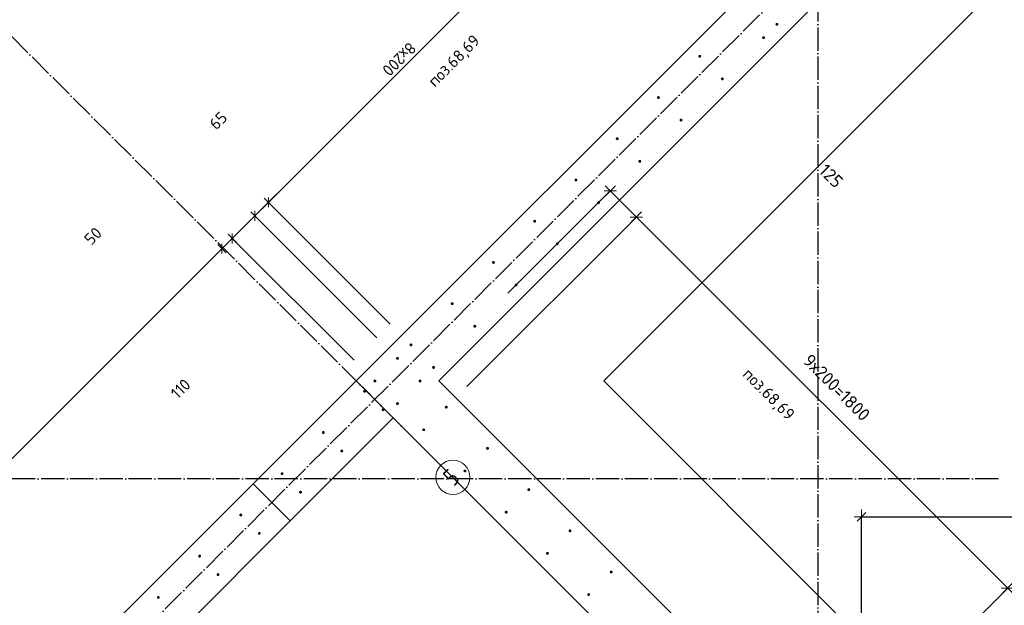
# Model space of a CAD drawing. Header units: millimetres. Extents: x -1001 to 124100, y -72947 to 40304.
# Tile 52 of 104: x 99014 to 102389, y -55234 to -53225. Entities that reach past the tile are written whole.
import ezdxf

# ---------------------------------------------------------------- set-up
doc = ezdxf.new("R2010")
doc.units = ezdxf.units.MM
doc.header["$PDMODE"] = 65
doc.linetypes.add('______11', pattern=[100, 80, -10, 0, -10])
doc.linetypes.add('______5', pattern=[220, 160, -20, 20, -20])
for name, color, linetype, lineweight in [('Standard', 7, 'Continuous', 25), ('Арм.стержн. Выпуски', 180, 'Continuous', 35), ('Размерная линия_ общее', 7, 'Continuous', 13), ('Размерная линия_ общее_1', 7, 'Continuous', 13)]:
    doc.layers.add(name, color=color, linetype=linetype, lineweight=lineweight)
doc.layers.add('Осевая линия_ общее', color=7, linetype='______5', lineweight=13, true_color=0xa0a0a0)
doc.styles.add('ISOCPEUR', font='ISOCPEUR')
doc.dimstyles.new('DIMSTYLE_11', dxfattribs={"dimtxt": 40, "dimasz": 40, "dimexe": 0, "dimexo": 0, "dimgap": 20, "dimtad": 2, "dimdec": 0, "dimrnd": 5, "dimzin": 12, "dimdsep": 46, "dimtxsty": 'ISOCPEUR', "dimblk1": 'ALL_ML_STRICH', "dimblk2": 'ALL_ML_STRICH', "dimsah": 1, "dimcen": 0, "dimclrd": 7, "dimclre": 256, "dimclrt": 7, "dimadec": 0, "dimazin": 0, "dimtfac": 1, "dimtdec": 0, "dimtix": 1, "dimtmove": 2, "dimatfit": 3, "dimfxl": 0, "dimtvp": 1.2, "dimtzin": 0, "dimlwd": 0, "dimlwe": -3, "dimarcsym": 0})
doc.dimstyles.new('DIMSTYLE_19', dxfattribs={"dimtxt": 44, "dimasz": 50, "dimexe": 0, "dimexo": 0, "dimgap": 22, "dimtad": 2, "dimdec": 0, "dimrnd": 1, "dimzin": 12, "dimdsep": 46, "dimtxsty": 'ISOCPEUR', "dimblk1": 'ALL_ML_STRICH', "dimblk2": 'ALL_ML_STRICH', "dimsah": 1, "dimcen": 0, "dimclrd": 7, "dimclre": 256, "dimclrt": 7, "dimadec": 0, "dimazin": 0, "dimtfac": 1, "dimtdec": 0, "dimtix": 1, "dimtmove": 2, "dimatfit": 3, "dimfxl": 0, "dimtzin": 0, "dimlwd": 0, "dimlwe": -3, "dimarcsym": 0})
doc.dimstyles.new('DIMSTYLE_3', dxfattribs={"dimtxt": 44, "dimasz": 50, "dimexe": 0, "dimexo": 0, "dimgap": 22, "dimtad": 2, "dimdec": 0, "dimrnd": 5, "dimzin": 12, "dimdsep": 46, "dimtxsty": 'ISOCPEUR', "dimblk1": 'ALL_ML_STRICH', "dimblk2": 'ALL_ML_STRICH', "dimsah": 1, "dimcen": 0, "dimclrd": 7, "dimclre": 256, "dimclrt": 7, "dimadec": 0, "dimazin": 0, "dimtfac": 1, "dimtdec": 0, "dimtix": 1, "dimtmove": 2, "dimatfit": 3, "dimfxl": 0, "dimtzin": 0, "dimlwd": 0, "dimlwe": -3, "dimarcsym": 0})
doc.dimstyles.new('DIMSTYLE_9', dxfattribs={"dimtxt": 40, "dimasz": 40, "dimexe": 0, "dimexo": 0, "dimgap": 20, "dimtad": 2, "dimdec": 0, "dimrnd": 5, "dimzin": 12, "dimdsep": 46, "dimtxsty": 'ISOCPEUR', "dimblk1": 'ALL_ML_STRICH', "dimblk2": 'ALL_ML_STRICH', "dimsah": 1, "dimcen": 0, "dimclrd": 7, "dimclre": 256, "dimclrt": 7, "dimadec": 0, "dimazin": 0, "dimtfac": 1, "dimtdec": 0, "dimtix": 1, "dimtmove": 2, "dimatfit": 3, "dimfxl": 0, "dimtzin": 0, "dimlwd": 0, "dimlwe": -3, "dimarcsym": 0})

# ---------------------------------------------------------------- blocks, each defined once
blk = doc.blocks.new('ALL_ML_STRICH')
at = {"color": 0, "linetype": 'ByBlock', "lineweight": -2}
for p, q in [((-1, 0), (0.5, 0)), ((-0.3, -0.3), (0.3, 0.3)), ((0, -0.5), (0, 0.5))]:
    blk.add_line(p, q, dxfattribs=at)
blk = doc.blocks.new('*D83')
at = {"layer": 'DEFPOINTS', "color": 7, "linetype": 'Continuous', "lineweight": 13, "transparency": 33554687}
for p in [(101900, -54929.9), (101900, -55945), (104900, -55945)]:
    blk.add_point(p, dxfattribs=at)
at = {"layer": 'Размерная линия_ общее', "color": 253, "linetype": 'Continuous', "lineweight": -2, "true_color": 0xa0a0a0, "transparency": 33554687}
for p, q in [((101900, -55845), (101900, -54929.9)), ((104900, -55845), (104900, -54929.9))]:
    blk.add_line(p, q, dxfattribs=at)
at = {"layer": 'Размерная линия_ общее', "color": 7, "linetype": 'Continuous', "lineweight": -2, "transparency": 33554687}
blk.add_line((101900, -54929.9), (104900, -54929.9), dxfattribs=at)
at = {"layer": 'Размерная линия_ общее', "color": 7, "linetype": 'Continuous', "lineweight": 13, "transparency": 33554687, "xscale": 50, "yscale": 50, "zscale": 50, "rotation": 180}
blk.add_blockref('ALL_ML_STRICH', (101900, -54929.9), dxfattribs=at)
at = {"layer": 'Размерная линия_ общее', "color": 7, "linetype": 'Continuous', "lineweight": 13, "transparency": 33554687, "xscale": 50, "yscale": 50, "zscale": 50}
blk.add_blockref('ALL_ML_STRICH', (104900, -54929.9), dxfattribs=at)
at = {"layer": 'Размерная линия_ общее', "color": 7, "linetype": 'Continuous', "lineweight": 13, "transparency": 33554687, "insert": (103237.2, -54835.9), "char_height": 44, "width": 2.2, "attachment_point": 1, "line_spacing_factor": 0.60241, "style": 'ISOCPEUR'}
blk.add_mtext('15х200=3000', dxfattribs=at)
blk = doc.blocks.new('СЛОЖНЫЙ_ОБЪЕКТ_0')
at = {"layer": 'Осевая линия_ общее', "color": 253, "linetype": '______11', "lineweight": -3, "true_color": 0xa0a0a0, "transparency": 33554687}
for p, q in [((100386.5, -54683), (94623.6, -48920.1)), ((95052.9, -59705.6), (103653.4, -51105.1))]:
    blk.add_line(p, q, dxfattribs=at)
at = {"layer": 'Осевая линия_ общее', "color": 7, "linetype": 'Continuous', "lineweight": 13, "transparency": 33554687}
blk.add_circle((100498.9, -54794.7), 58.5, dxfattribs=at)
at = {"layer": 'Осевая линия_ общее', "color": 7, "linetype": 'Continuous', "lineweight": 13, "transparency": 33554687, "insert": (100502.5, -54828), "char_height": 60, "width": 65.282, "attachment_point": 7, "rotation": 45, "style": 'ISOCPEUR'}
blk.add_mtext('\\W0.78;5', dxfattribs=at)
blk = doc.blocks.new('*D354')
at = {"layer": 'DEFPOINTS', "color": 7, "linetype": 'Continuous', "lineweight": 13, "transparency": 33554687}
for p in [(101038.3, -53812.1), (100616.3, -54234.1), (100476.1, -54554)]:
    blk.add_point(p, dxfattribs=at)
at = {"layer": 'Размерная линия_ общее', "color": 253, "linetype": 'Continuous', "lineweight": -2, "true_color": 0xa0a0a0, "transparency": 33554687}
for p, q in [((100687, -54163.4), (101038.3, -53812.1)), ((100546.8, -54483.3), (101128.2, -53902))]:
    blk.add_line(p, q, dxfattribs=at)
at = {"layer": 'Размерная линия_ общее', "color": 7, "linetype": 'Continuous', "lineweight": -2, "transparency": 33554687}
blk.add_line((101038.3, -53812.1), (101128.2, -53902), dxfattribs=at)
at = {"layer": 'Размерная линия_ общее', "color": 7, "linetype": 'Continuous', "lineweight": 13, "transparency": 33554687, "xscale": 50, "yscale": 50, "zscale": 50}
for p, rotation in [((101038.3, -53812.1), 135.0000000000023), ((101128.2, -53902), 315.0000000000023)]:
    blk.add_blockref('ALL_ML_STRICH', p, dxfattribs=dict(at, rotation=rotation))
at = {"layer": 'Размерная линия_ общее', "color": 7, "linetype": 'Continuous', "lineweight": 13, "transparency": 33554687, "insert": (101795.8, -53760.7), "char_height": 44, "width": 132, "attachment_point": 5, "rotation": 315, "style": 'ISOCPEUR'}
blk.add_mtext('\\A1;{125}', dxfattribs=at)
blk = doc.blocks.new('*D355')
at = {"layer": 'DEFPOINTS', "color": 7, "linetype": 'Continuous', "lineweight": 13, "transparency": 33554687}
for p in [(101128.2, -53902), (100476.1, -54554), (101748.9, -55826.8)]:
    blk.add_point(p, dxfattribs=at)
at = {"layer": 'Размерная линия_ общее', "color": 253, "linetype": 'Continuous', "lineweight": -2, "true_color": 0xa0a0a0, "transparency": 33554687}
for p, q in [((100546.8, -54483.3), (101128.2, -53902)), ((101819.6, -55756.1), (102401, -55174.8))]:
    blk.add_line(p, q, dxfattribs=at)
at = {"layer": 'Размерная линия_ общее', "color": 7, "linetype": 'Continuous', "lineweight": -2, "transparency": 33554687}
blk.add_line((101128.2, -53902), (102401, -55174.8), dxfattribs=at)
at = {"layer": 'Размерная линия_ общее', "color": 7, "linetype": 'Continuous', "lineweight": 13, "transparency": 33554687, "xscale": 50, "yscale": 50, "zscale": 50}
for p, rotation in [((101128.2, -53902), 135.0000000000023), ((102401, -55174.8), 315.0000000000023)]:
    blk.add_blockref('ALL_ML_STRICH', p, dxfattribs=dict(at, rotation=rotation))
at = {"layer": 'Размерная линия_ общее', "color": 7, "linetype": 'Continuous', "lineweight": 13, "transparency": 33554687, "insert": (101726.8, -54367.7), "char_height": 44, "width": 2.2, "attachment_point": 1, "rotation": 315, "line_spacing_factor": 0.60241, "style": 'ISOCPEUR'}
blk.add_mtext('9х200=1800', dxfattribs=at)
blk = doc.blocks.new('*D471')
at = {"layer": 'DEFPOINTS', "color": 7, "linetype": 'Continuous', "lineweight": 13, "transparency": 33554687}
for p in [(100997.5, -52720.1), (101486.4, -53209), (100355.1, -54340.4)]:
    blk.add_point(p, dxfattribs=at)
at = {"layer": 'Размерная линия_ общее_1', "color": 7, "linetype": 'Continuous', "lineweight": -2, "transparency": 33554687}
blk.add_line((100997.5, -52720.1), (99866.1, -53851.5), dxfattribs=at)
at = {"layer": 'Размерная линия_ общее_1', "color": 253, "linetype": 'Continuous', "lineweight": -2, "true_color": 0xa0a0a0, "transparency": 33554687}
for p, q in [((101415.7, -53138.3), (100997.5, -52720.1)), ((100284.3, -54269.7), (99866.1, -53851.5))]:
    blk.add_line(p, q, dxfattribs=at)
at = {"layer": 'Размерная линия_ общее_1', "color": 7, "linetype": 'Continuous', "lineweight": 13, "transparency": 33554687, "yscale": 40, "zscale": 40}
for p, xscale, rotation in [((100997.5, -52720.1), 40, 45.0000000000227), ((99866.1, -53851.5), 40.00000000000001, 225.0000000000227)]:
    blk.add_blockref('ALL_ML_STRICH', p, dxfattribs=dict(at, xscale=xscale, rotation=rotation))
at = {"layer": 'Размерная линия_ общее_1', "color": 7, "linetype": 'Continuous', "lineweight": 13, "transparency": 33554687, "insert": (100376.6, -53326.8), "char_height": 40, "width": 2, "attachment_point": 1, "rotation": 225, "line_spacing_factor": 0.60241, "style": 'ISOCPEUR'}
blk.add_mtext('8х200', dxfattribs=at)
blk = doc.blocks.new('*D472')
at = {"layer": 'DEFPOINTS', "color": 7, "linetype": 'Continuous', "lineweight": 13, "transparency": 33554687}
for p in [(99866.1, -53851.5), (100355.1, -54340.4), (100308.8, -54386.7)]:
    blk.add_point(p, dxfattribs=at)
at = {"layer": 'Размерная линия_ общее_1', "color": 7, "linetype": 'Continuous', "lineweight": -2, "transparency": 33554687}
blk.add_line((99866.1, -53851.5), (99819.8, -53897.8), dxfattribs=at)
at = {"layer": 'Размерная линия_ общее_1', "color": 253, "linetype": 'Continuous', "lineweight": -2, "true_color": 0xa0a0a0, "transparency": 33554687}
for p, q in [((100284.3, -54269.7), (99866.1, -53851.5)), ((100238.1, -54316), (99819.8, -53897.8))]:
    blk.add_line(p, q, dxfattribs=at)
at = {"layer": 'Размерная линия_ общее_1', "color": 7, "linetype": 'Continuous', "lineweight": 13, "transparency": 33554687, "yscale": 40, "zscale": 40}
for p, xscale, rotation in [((99866.1, -53851.5), 40, 45.0000000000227), ((99819.8, -53897.8), 40.00000000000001, 225.0000000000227)]:
    blk.add_blockref('ALL_ML_STRICH', p, dxfattribs=dict(at, xscale=xscale, rotation=rotation))
at = {"layer": 'Размерная линия_ общее_1', "color": 7, "linetype": 'Continuous', "lineweight": 13, "transparency": 33554687, "insert": (99694.2, -53571.1), "char_height": 40, "width": 80, "attachment_point": 5, "rotation": 45, "style": 'ISOCPEUR'}
blk.add_mtext('\\A1;{65}', dxfattribs=at)
blk = doc.blocks.new('*D473')
at = {"layer": 'DEFPOINTS', "color": 7, "linetype": 'Continuous', "lineweight": 13, "transparency": 33554687}
for p in [(99819.8, -53897.8), (100308.8, -54386.7), (100231.3, -54464.1)]:
    blk.add_point(p, dxfattribs=at)
at = {"layer": 'Размерная линия_ общее_1', "color": 7, "linetype": 'Continuous', "lineweight": -2, "transparency": 33554687}
blk.add_line((99819.8, -53897.8), (99742.4, -53975.2), dxfattribs=at)
at = {"layer": 'Размерная линия_ общее_1', "color": 253, "linetype": 'Continuous', "lineweight": -2, "true_color": 0xa0a0a0, "transparency": 33554687}
for p, q in [((100238.1, -54316), (99819.8, -53897.8)), ((100160.6, -54393.4), (99742.4, -53975.2))]:
    blk.add_line(p, q, dxfattribs=at)
at = {"layer": 'Размерная линия_ общее_1', "color": 7, "linetype": 'Continuous', "lineweight": 13, "transparency": 33554687, "yscale": 40, "zscale": 40}
for p, xscale, rotation in [((99819.8, -53897.8), 40, 45.0000000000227), ((99742.4, -53975.2), 40.00000000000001, 225.0000000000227)]:
    blk.add_blockref('ALL_ML_STRICH', p, dxfattribs=dict(at, xscale=xscale, rotation=rotation))
at = {"layer": 'Размерная линия_ общее_1', "color": 7, "linetype": 'Continuous', "lineweight": 13, "transparency": 33554687, "insert": (99565.4, -54490.9), "char_height": 40, "width": 120, "attachment_point": 5, "rotation": 45, "style": 'ISOCPEUR'}
blk.add_mtext('\\A1;{110}', dxfattribs=at)
blk = doc.blocks.new('*D474')
at = {"layer": 'DEFPOINTS', "color": 7, "linetype": 'Continuous', "lineweight": 13, "transparency": 33554687}
for p in [(99742.4, -53975.2), (100231.3, -54464.1), (100196, -54499.5)]:
    blk.add_point(p, dxfattribs=at)
at = {"layer": 'Размерная линия_ общее_1', "color": 7, "linetype": 'Continuous', "lineweight": -2, "transparency": 33554687}
blk.add_line((99742.4, -53975.2), (99707, -54010.6), dxfattribs=at)
at = {"layer": 'Размерная линия_ общее_1', "color": 253, "linetype": 'Continuous', "lineweight": -2, "true_color": 0xa0a0a0, "transparency": 33554687}
for p, q in [((100160.6, -54393.4), (99742.4, -53975.2)), ((99707, -54010.6), (99707, -54010.6))]:
    blk.add_line(p, q, dxfattribs=at)
at = {"layer": 'Размерная линия_ общее_1', "color": 7, "linetype": 'Continuous', "lineweight": 13, "transparency": 33554687, "yscale": 40, "zscale": 40}
for p, xscale, rotation in [((99742.4, -53975.2), 40, 45.0000000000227), ((99707, -54010.6), 40.00000000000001, 225.0000000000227)]:
    blk.add_blockref('ALL_ML_STRICH', p, dxfattribs=dict(at, xscale=xscale, rotation=rotation))
at = {"layer": 'Размерная линия_ общее_1', "color": 7, "linetype": 'Continuous', "lineweight": 13, "transparency": 33554687, "insert": (99265, -53967), "char_height": 40, "width": 80, "attachment_point": 5, "rotation": 45, "style": 'ISOCPEUR'}
blk.add_mtext('\\A1;{50}', dxfattribs=at)
blk = doc.blocks.new('*D475')
at = {"layer": 'DEFPOINTS', "color": 7, "linetype": 'Continuous', "lineweight": 13, "transparency": 33554687}
for p in [(99707, -54010.6), (100196, -54499.5), (95811.9, -58883.6)]:
    blk.add_point(p, dxfattribs=at)
at = {"layer": 'Размерная линия_ общее_1', "color": 7, "linetype": 'Continuous', "lineweight": -2, "transparency": 33554687}
blk.add_line((99707, -54010.6), (95322.9, -58394.6), dxfattribs=at)
at = {"layer": 'Размерная линия_ общее_1', "color": 253, "linetype": 'Continuous', "lineweight": -2, "true_color": 0xa0a0a0, "transparency": 33554687}
for p, q in [((99707, -54010.6), (99707, -54010.6)), ((95322.9, -58394.6), (95322.9, -58394.6))]:
    blk.add_line(p, q, dxfattribs=at)
at = {"layer": 'Размерная линия_ общее_1', "color": 7, "linetype": 'Continuous', "lineweight": 13, "transparency": 33554687, "yscale": 40, "zscale": 40}
for p, xscale, rotation in [((99707, -54010.6), 40, 45.0000000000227), ((95322.9, -58394.6), 40.00000000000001, 225.0000000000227)]:
    blk.add_blockref('ALL_ML_STRICH', p, dxfattribs=dict(at, xscale=xscale, rotation=rotation))
at = {"layer": 'Размерная линия_ общее_1', "color": 7, "linetype": 'Continuous', "lineweight": 13, "transparency": 33554687, "insert": (97403.3, -56300.2), "char_height": 40, "width": 2, "attachment_point": 1, "rotation": 225, "line_spacing_factor": 0.60241, "style": 'ISOCPEUR'}
blk.add_mtext('31х200=6200', dxfattribs=at)

msp = doc.modelspace()

# ---------------------------------------------------------------- hatches: boundary and pattern name
at = {"layer": 'Арм.стержн. Выпуски', "linetype": 'Continuous', "lineweight": 35, "transparency": 33554687}
for points in [[(101614.8, -53240.5), (101614.4, -53238.6), (101613.3, -53237), (101611.7, -53235.9), (101609.8, -53235.5), (101607.9, -53235.9), (101606.3, -53237), (101605.2, -53238.6), (101604.8, -53240.5), (101605.2, -53242.4), (101606.3, -53244.1), (101607.9, -53245.2), (101609.8, -53245.5), (101611.7, -53245.2), (101613.3, -53244.1), (101614.4, -53242.4)], [(101568.9, -53286.5), (101568.5, -53284.6), (101567.4, -53283), (101565.8, -53281.9), (101563.9, -53281.5), (101562, -53281.9), (101560.3, -53283), (101559.3, -53284.6), (101558.9, -53286.5), (101559.3, -53288.4), (101560.3, -53290), (101562, -53291.1), (101563.9, -53291.5), (101565.8, -53291.1), (101567.4, -53290), (101568.5, -53288.4)], [(101350, -53350.5), (101349.6, -53348.5), (101348.5, -53346.9), (101346.9, -53345.8), (101345, -53345.5), (101343.1, -53345.8), (101341.5, -53346.9), (101340.4, -53348.5), (101340, -53350.5), (101340.4, -53352.4), (101341.5, -53354), (101343.1, -53355.1), (101345, -53355.5), (101346.9, -53355.1), (101348.5, -53354), (101349.6, -53352.4)], [(101427.5, -53427.9), (101427.1, -53426), (101426, -53424.4), (101424.4, -53423.3), (101422.5, -53422.9), (101420.5, -53423.3), (101418.9, -53424.4), (101417.8, -53426), (101417.5, -53427.9), (101417.8, -53429.8), (101418.9, -53431.4), (101420.5, -53432.5), (101422.5, -53432.9), (101424.4, -53432.5), (101426, -53431.4), (101427.1, -53429.8)], [(101208.6, -53491.9), (101208.2, -53490), (101207.1, -53488.3), (101205.5, -53487.3), (101203.6, -53486.9), (101201.7, -53487.3), (101200, -53488.3), (101199, -53490), (101198.6, -53491.9), (101199, -53493.8), (101200, -53495.4), (101201.7, -53496.5), (101203.6, -53496.9), (101205.5, -53496.5), (101207.1, -53495.4), (101208.2, -53493.8)], [(101286, -53569.3), (101285.6, -53567.4), (101284.6, -53565.8), (101282.9, -53564.7), (101281, -53564.3), (101279.1, -53564.7), (101277.5, -53565.8), (101276.4, -53567.4), (101276, -53569.3), (101276.4, -53571.2), (101277.5, -53572.9), (101279.1, -53574), (101281, -53574.3), (101282.9, -53574), (101284.6, -53572.9), (101285.6, -53571.2)], [(101067.2, -53633.3), (101066.8, -53631.4), (101065.7, -53629.8), (101064.1, -53628.7), (101062.2, -53628.3), (101060.2, -53628.7), (101058.6, -53629.8), (101057.5, -53631.4), (101057.2, -53633.3), (101057.5, -53635.2), (101058.6, -53636.8), (101060.2, -53637.9), (101062.2, -53638.3), (101064.1, -53637.9), (101065.7, -53636.8), (101066.8, -53635.2)], [(101144.6, -53710.8), (101144.2, -53708.8), (101143.1, -53707.2), (101141.5, -53706.1), (101139.6, -53705.8), (101137.7, -53706.1), (101136.1, -53707.2), (101135, -53708.8), (101134.6, -53710.8), (101135, -53712.7), (101136.1, -53714.3), (101137.7, -53715.4), (101139.6, -53715.8), (101141.5, -53715.4), (101143.1, -53714.3), (101144.2, -53712.7)], [(100925.7, -53774.7), (100925.4, -53772.8), (100924.3, -53771.2), (100922.6, -53770.1), (100920.7, -53769.7), (100918.8, -53770.1), (100917.2, -53771.2), (100916.1, -53772.8), (100915.7, -53774.7), (100916.1, -53776.6), (100917.2, -53778.3), (100918.8, -53779.3), (100920.7, -53779.7), (100922.6, -53779.3), (100924.3, -53778.3), (100925.4, -53776.6)], [(101003.2, -53852.2), (101002.8, -53850.3), (101001.7, -53848.6), (101000.1, -53847.6), (100998.2, -53847.2), (100996.3, -53847.6), (100994.7, -53848.6), (100993.6, -53850.3), (100993.2, -53852.2), (100993.6, -53854.1), (100994.7, -53855.7), (100996.3, -53856.8), (100998.2, -53857.2), (101000.1, -53856.8), (101001.7, -53855.7), (101002.8, -53854.1)], [(100784.3, -53916.1), (100783.9, -53914.2), (100782.9, -53912.6), (100781.2, -53911.5), (100779.3, -53911.1), (100777.4, -53911.5), (100775.8, -53912.6), (100774.7, -53914.2), (100774.3, -53916.1), (100774.7, -53918.1), (100775.8, -53919.7), (100777.4, -53920.8), (100779.3, -53921.1), (100781.2, -53920.8), (100782.9, -53919.7), (100783.9, -53918.1)], [(100861.8, -53993.6), (100861.4, -53991.7), (100860.3, -53990.1), (100858.7, -53989), (100856.8, -53988.6), (100854.9, -53989), (100853.2, -53990.1), (100852.1, -53991.7), (100851.8, -53993.6), (100852.1, -53995.5), (100853.2, -53997.1), (100854.9, -53998.2), (100856.8, -53998.6), (100858.7, -53998.2), (100860.3, -53997.1), (100861.4, -53995.5)], [(100642.9, -54057.6), (100642.5, -54055.7), (100641.4, -54054), (100639.8, -54052.9), (100637.9, -54052.6), (100636, -54052.9), (100634.4, -54054), (100633.3, -54055.7), (100632.9, -54057.6), (100633.3, -54059.5), (100634.4, -54061.1), (100636, -54062.2), (100637.9, -54062.6), (100639.8, -54062.2), (100641.4, -54061.1), (100642.5, -54059.5)], [(100720.3, -54135), (100720, -54133.1), (100718.9, -54131.5), (100717.3, -54130.4), (100715.3, -54130), (100713.4, -54130.4), (100711.8, -54131.5), (100710.7, -54133.1), (100710.3, -54135), (100710.7, -54136.9), (100711.8, -54138.6), (100713.4, -54139.6), (100715.3, -54140), (100717.3, -54139.6), (100718.9, -54138.6), (100720, -54136.9)], [(100501.5, -54199), (100501.1, -54197.1), (100500, -54195.5), (100498.4, -54194.4), (100496.5, -54194), (100494.6, -54194.4), (100492.9, -54195.5), (100491.9, -54197.1), (100491.5, -54199), (100491.9, -54200.9), (100492.9, -54202.5), (100494.6, -54203.6), (100496.5, -54204), (100498.4, -54203.6), (100500, -54202.5), (100501.1, -54200.9)], [(100578.9, -54276.4), (100578.5, -54274.5), (100577.5, -54272.9), (100575.8, -54271.8), (100573.9, -54271.4), (100572, -54271.8), (100570.4, -54272.9), (100569.3, -54274.5), (100568.9, -54276.4), (100569.3, -54278.4), (100570.4, -54280), (100572, -54281.1), (100573.9, -54281.4), (100575.8, -54281.1), (100577.5, -54280), (100578.5, -54278.4)], [(100360.1, -54340.4), (100359.7, -54338.5), (100358.6, -54336.9), (100357, -54335.8), (100355.1, -54335.4), (100353.1, -54335.8), (100351.5, -54336.9), (100350.4, -54338.5), (100350.1, -54340.4), (100350.4, -54342.3), (100351.5, -54343.9), (100353.1, -54345), (100355.1, -54345.4), (100357, -54345), (100358.6, -54343.9), (100359.7, -54342.3)], [(100313.8, -54386.7), (100313.4, -54384.8), (100312.3, -54383.2), (100310.7, -54382.1), (100308.8, -54381.7), (100306.9, -54382.1), (100305.2, -54383.2), (100304.2, -54384.8), (100303.8, -54386.7), (100304.2, -54388.6), (100305.2, -54390.2), (100306.9, -54391.3), (100308.8, -54391.7), (100310.7, -54391.3), (100312.3, -54390.2), (100313.4, -54388.6)], [(100437.5, -54417.9), (100437.1, -54415.9), (100436, -54414.3), (100434.4, -54413.2), (100432.5, -54412.9), (100430.6, -54413.2), (100429, -54414.3), (100427.9, -54415.9), (100427.5, -54417.9), (100427.9, -54419.8), (100429, -54421.4), (100430.6, -54422.5), (100432.5, -54422.9), (100434.4, -54422.5), (100436, -54421.4), (100437.1, -54419.8)], [(100236.3, -54464.1), (100235.9, -54462.2), (100234.8, -54460.6), (100233.2, -54459.5), (100231.3, -54459.1), (100229.4, -54459.5), (100227.8, -54460.6), (100226.7, -54462.2), (100226.3, -54464.1), (100226.7, -54466.1), (100227.8, -54467.7), (100229.4, -54468.8), (100231.3, -54469.1), (100233.2, -54468.8), (100234.8, -54467.7), (100235.9, -54466.1)], [(100391.1, -54464.2), (100390.8, -54462.3), (100389.7, -54460.7), (100388.1, -54459.6), (100386.1, -54459.2), (100384.2, -54459.6), (100382.6, -54460.7), (100381.5, -54462.3), (100381.1, -54464.2), (100381.5, -54466.2), (100382.6, -54467.8), (100384.2, -54468.9), (100386.1, -54469.2), (100388.1, -54468.9), (100389.7, -54467.8), (100390.8, -54466.2)], [(100201, -54499.5), (100200.6, -54497.6), (100199.5, -54496), (100197.9, -54494.9), (100196, -54494.5), (100194, -54494.9), (100192.4, -54496), (100191.3, -54497.6), (100191, -54499.5), (100191.3, -54501.4), (100192.4, -54503.1), (100194, -54504.1), (100196, -54504.5), (100197.9, -54504.1), (100199.5, -54503.1), (100200.6, -54501.4)], [(100313.7, -54541.7), (100313.3, -54539.8), (100312.2, -54538.1), (100310.6, -54537.1), (100308.7, -54536.7), (100306.7, -54537.1), (100305.1, -54538.1), (100304, -54539.8), (100303.7, -54541.7), (100304, -54543.6), (100305.1, -54545.2), (100306.7, -54546.3), (100308.7, -54546.7), (100310.6, -54546.3), (100312.2, -54545.2), (100313.3, -54543.6)], [(100481.1, -54554), (100480.7, -54552.1), (100479.6, -54550.5), (100478, -54549.4), (100476.1, -54549), (100474.2, -54549.4), (100472.6, -54550.5), (100471.5, -54552.1), (100471.1, -54554), (100471.5, -54556), (100472.6, -54557.6), (100474.2, -54558.7), (100476.1, -54559), (100478, -54558.7), (100479.6, -54557.6), (100480.7, -54556)], [(100264.3, -54562.8), (100263.9, -54560.9), (100262.8, -54559.3), (100261.2, -54558.2), (100259.3, -54557.8), (100257.4, -54558.2), (100255.7, -54559.3), (100254.7, -54560.9), (100254.3, -54562.8), (100254.7, -54564.7), (100255.7, -54566.4), (100257.4, -54567.4), (100259.3, -54567.8), (100261.2, -54567.4), (100262.8, -54566.4), (100263.9, -54564.7)], [(100059.5, -54640.9), (100059.2, -54639), (100058.1, -54637.4), (100056.5, -54636.3), (100054.5, -54635.9), (100052.6, -54636.3), (100051, -54637.4), (100049.9, -54639), (100049.5, -54640.9), (100049.9, -54642.9), (100051, -54644.5), (100052.6, -54645.6), (100054.5, -54645.9), (100056.5, -54645.6), (100058.1, -54644.5), (100059.2, -54642.9)], [(100403.7, -54631.5), (100403.3, -54629.6), (100402.2, -54628), (100400.6, -54626.9), (100398.7, -54626.5), (100396.7, -54626.9), (100395.1, -54628), (100394, -54629.6), (100393.7, -54631.5), (100394, -54633.4), (100395.1, -54635), (100396.7, -54636.1), (100398.7, -54636.5), (100400.6, -54636.1), (100402.2, -54635), (100403.3, -54633.4)], [(100122.9, -54704.2), (100122.5, -54702.3), (100121.4, -54700.7), (100119.8, -54699.6), (100117.9, -54699.2), (100115.9, -54699.6), (100114.3, -54700.7), (100113.2, -54702.3), (100112.9, -54704.2), (100113.2, -54706.2), (100114.3, -54707.8), (100115.9, -54708.9), (100117.9, -54709.2), (100119.8, -54708.9), (100121.4, -54707.8), (100122.5, -54706.2)], [(100622.5, -54695.5), (100622.2, -54693.6), (100621.1, -54691.9), (100619.4, -54690.9), (100617.5, -54690.5), (100615.6, -54690.9), (100614, -54691.9), (100612.9, -54693.6), (100612.5, -54695.5), (100612.9, -54697.4), (100614, -54699), (100615.6, -54700.1), (100617.5, -54700.5), (100619.4, -54700.1), (100621.1, -54699), (100622.2, -54697.4)], [(99918.1, -54782.4), (99917.7, -54780.4), (99916.7, -54778.8), (99915, -54777.7), (99913.1, -54777.4), (99911.2, -54777.7), (99909.6, -54778.8), (99908.5, -54780.4), (99908.1, -54782.4), (99908.5, -54784.3), (99909.6, -54785.9), (99911.2, -54787), (99913.1, -54787.4), (99915, -54787), (99916.7, -54785.9), (99917.7, -54784.3)], [(100545.1, -54772.9), (100544.7, -54771), (100543.6, -54769.4), (100542, -54768.3), (100540.1, -54767.9), (100538.2, -54768.3), (100536.5, -54769.4), (100535.5, -54771), (100535.1, -54772.9), (100535.5, -54774.8), (100536.5, -54776.5), (100538.2, -54777.5), (100540.1, -54777.9), (100542, -54777.5), (100543.6, -54776.5), (100544.7, -54774.8)], [(99981.4, -54845.7), (99981, -54843.8), (99980, -54842.1), (99978.3, -54841.1), (99976.4, -54840.7), (99974.5, -54841.1), (99972.9, -54842.1), (99971.8, -54843.8), (99971.4, -54845.7), (99971.8, -54847.6), (99972.9, -54849.2), (99974.5, -54850.3), (99976.4, -54850.7), (99978.3, -54850.3), (99980, -54849.2), (99981, -54847.6)], [(100764, -54836.9), (100763.6, -54835), (100762.5, -54833.4), (100760.9, -54832.3), (100759, -54831.9), (100757, -54832.3), (100755.4, -54833.4), (100754.3, -54835), (100754, -54836.9), (100754.3, -54838.8), (100755.4, -54840.4), (100757, -54841.5), (100759, -54841.9), (100760.9, -54841.5), (100762.5, -54840.4), (100763.6, -54838.8)], [(99776.7, -54923.8), (99776.3, -54921.9), (99775.2, -54920.2), (99773.6, -54919.2), (99771.7, -54918.8), (99769.8, -54919.2), (99768.2, -54920.2), (99767.1, -54921.9), (99766.7, -54923.8), (99767.1, -54925.7), (99768.2, -54927.3), (99769.8, -54928.4), (99771.7, -54928.8), (99773.6, -54928.4), (99775.2, -54927.3), (99776.3, -54925.7)], [(100686.5, -54914.3), (100686.1, -54912.4), (100685, -54910.8), (100683.4, -54909.7), (100681.5, -54909.3), (100679.6, -54909.7), (100678, -54910.8), (100676.9, -54912.4), (100676.5, -54914.3), (100676.9, -54916.3), (100678, -54917.9), (100679.6, -54919), (100681.5, -54919.3), (100683.4, -54919), (100685, -54917.9), (100686.1, -54916.3)], [(99840, -54987.1), (99839.6, -54985.2), (99838.5, -54983.6), (99836.9, -54982.5), (99835, -54982.1), (99833.1, -54982.5), (99831.5, -54983.6), (99830.4, -54985.2), (99830, -54987.1), (99830.4, -54989), (99831.5, -54990.6), (99833.1, -54991.7), (99835, -54992.1), (99836.9, -54991.7), (99838.5, -54990.6), (99839.6, -54989)], [(100905.4, -54978.3), (100905, -54976.4), (100903.9, -54974.8), (100902.3, -54973.7), (100900.4, -54973.3), (100898.5, -54973.7), (100896.8, -54974.8), (100895.8, -54976.4), (100895.4, -54978.3), (100895.8, -54980.2), (100896.8, -54981.8), (100898.5, -54982.9), (100900.4, -54983.3), (100902.3, -54982.9), (100903.9, -54981.8), (100905, -54980.2)], [(99635.3, -55065.2), (99634.9, -55063.3), (99633.8, -55061.7), (99632.2, -55060.6), (99630.3, -55060.2), (99628.4, -55060.6), (99626.7, -55061.7), (99625.7, -55063.3), (99625.3, -55065.2), (99625.7, -55067.1), (99626.7, -55068.7), (99628.4, -55069.8), (99630.3, -55070.2), (99632.2, -55069.8), (99633.8, -55068.7), (99634.9, -55067.1)], [(100827.9, -55055.8), (100827.5, -55053.9), (100826.5, -55052.2), (100824.8, -55051.1), (100822.9, -55050.8), (100821, -55051.1), (100819.4, -55052.2), (100818.3, -55053.9), (100817.9, -55055.8), (100818.3, -55057.7), (100819.4, -55059.3), (100821, -55060.4), (100822.9, -55060.8), (100824.8, -55060.4), (100826.5, -55059.3), (100827.5, -55057.7)], [(99698.6, -55128.5), (99698.2, -55126.6), (99697.1, -55125), (99695.5, -55123.9), (99693.6, -55123.5), (99691.7, -55123.9), (99690.1, -55125), (99689, -55126.6), (99688.6, -55128.5), (99689, -55130.4), (99690.1, -55132), (99691.7, -55133.1), (99693.6, -55133.5), (99695.5, -55133.1), (99697.1, -55132), (99698.2, -55130.4)], [(101046.8, -55119.7), (101046.4, -55117.8), (101045.3, -55116.2), (101043.7, -55115.1), (101041.8, -55114.7), (101039.9, -55115.1), (101038.3, -55116.2), (101037.2, -55117.8), (101036.8, -55119.7), (101037.2, -55121.6), (101038.3, -55123.3), (101039.9, -55124.4), (101041.8, -55124.7), (101043.7, -55124.4), (101045.3, -55123.3), (101046.4, -55121.6)], [(100969.3, -55197.2), (100969, -55195.3), (100967.9, -55193.7), (100966.3, -55192.6), (100964.3, -55192.2), (100962.4, -55192.6), (100960.8, -55193.7), (100959.7, -55195.3), (100959.3, -55197.2), (100959.7, -55199.1), (100960.8, -55200.7), (100962.4, -55201.8), (100964.3, -55202.2), (100966.3, -55201.8), (100967.9, -55200.7), (100969, -55199.1)], [(99493.9, -55206.6), (99493.5, -55204.7), (99492.4, -55203.1), (99490.8, -55202), (99488.9, -55201.6), (99486.9, -55202), (99485.3, -55203.1), (99484.2, -55204.7), (99483.9, -55206.6), (99484.2, -55208.5), (99485.3, -55210.2), (99486.9, -55211.2), (99488.9, -55211.6), (99490.8, -55211.2), (99492.4, -55210.2), (99493.5, -55208.5)]]:
    msp.add_hatch(color=4, dxfattribs=at).paths.add_polyline_path(points)

# ---------------------------------------------------------------- linework, layer by layer
at = {"color": 7, "linetype": 'Continuous', "lineweight": 35, "transparency": 33554687}
for p, q in [((100167.3, -54463.8), (101468.4, -53162.7)), ((101751.2, -53162.7), (101609.8, -53304.2)), ((101609.8, -53304.2), (100450.2, -54463.8)), ((100167.3, -54463.8), (100308.7, -54322.4)), ((100167.3, -54463.8), (99813.8, -54817.4)), ((101650, -55946.5), (100167.3, -54463.8)), ((100450.2, -54463.8), (101886.4, -55900)), ((99941.1, -54944.6), (100294.6, -54591.1)), ((95776.2, -58854.9), (99813.8, -54817.4)), ((99813.8, -54817.4), (99941.1, -54944.6)), ((99941.1, -54944.6), (94538.8, -60346.9))]:
    msp.add_line(p, q, dxfattribs=at)
at = {"layer": 'Осевая линия_ общее', "color": 253, "linetype": '______11', "lineweight": -3, "true_color": 0xa0a0a0, "transparency": 33554687}
for p, q in [((101750, -52150), (101750, -72827.9)), ((102370, -54800), (77142.2, -54800))]:
    msp.add_line(p, q, dxfattribs=at)
at = {"layer": 'Размерная линия_ общее', "color": 7, "linetype": 'Continuous', "lineweight": 35, "transparency": 33554687}
for p, q in [((102316.9, -53162.7), (101015.9, -54463.8)), ((101015.9, -54463.8), (102052, -55500))]:
    msp.add_line(p, q, dxfattribs=at)

# ---------------------------------------------------------------- block references
at = {"layer": 'Осевая линия_ общее', "color": 253, "linetype": '______11', "lineweight": -3, "true_color": 0xa0a0a0, "transparency": 33554687}
msp.add_blockref('СЛОЖНЫЙ_ОБЪЕКТ_0', (0, 0), dxfattribs=at)

# ---------------------------------------------------------------- texts
at = {"layer": 'Standard', "color": 7, "linetype": 'Continuous', "lineweight": 13, "transparency": 33554687, "char_height": 40, "width": 239.298, "attachment_point": 2, "style": 'ISOCPEUR'}
for insert, rotation in [((100487.6, -53351.4), 45), ((101596.3, -54494.8), 315)]:
    msp.add_mtext('\\A1;{\\fISOCPEUR|i0|b0;\\H40.000000;\\W1.000000;\\C7;поз.68,69}\\P', dxfattribs=dict(at, insert=insert, rotation=rotation))

# ---------------------------------------------------------------- dimensions: what is measured, and where the dimension line sits
at = {"layer": 'Размерная линия_ общее', "color": 7, "linetype": 'Continuous', "lineweight": 13, "transparency": 33554687}
dim = msp.add_linear_dim(base=(101128.2, -53902), p1=(100687, -54163.4), p2=(100546.8, -54483.3), angle=315, dimstyle='DIMSTYLE_3', override={"dimpost": '<>', "dimclrd": 7, "dimclre": 253, "dimclrt": 7, "dimlwd": 0, "dimlwe": 65533}, dxfattribs=at)
dim.commit()
dim.dimension.update_dxf_attribs({"geometry": '*D354', "text_midpoint": (101795.8, -53760.7), "dimtype": 160})
dim = msp.add_linear_dim(base=(102401, -55174.8), p1=(100546.8, -54483.3), p2=(101819.6, -55756.1), angle=315, text='9х200=1800', dimstyle='DIMSTYLE_3', override={"dimpost": '<>', "dimclrd": 7, "dimclre": 253, "dimclrt": 7, "dimlwd": 0, "dimlwe": 65533}, dxfattribs=at)
dim.commit()
dim.dimension.update_dxf_attribs({"geometry": '*D355', "text_midpoint": (101780.1, -54522.8), "dimtype": 160})
dim = msp.add_linear_dim(base=(104900, -54929.9), p1=(101900, -55845), p2=(104900, -55845), text='15х200=3000', dimstyle='DIMSTYLE_19', override={"dimpost": '<>', "dimclrd": 7, "dimclre": 253, "dimclrt": 7, "dimlwd": 0, "dimlwe": 65533}, dxfattribs=at)
dim.commit()
dim.dimension.update_dxf_attribs({"geometry": '*D83', "text_midpoint": (103400, -54907.9), "dimtype": 160})
at = {"layer": 'Размерная линия_ общее_1', "color": 7, "linetype": 'Continuous', "lineweight": 13, "transparency": 33554687}
for base, p1, p2, text, picture, middle in [((99866.1, -53851.5), (101415.7, -53138.3), (100284.3, -54269.7), '8х200', '*D471', (100417.6, -53271.6)), ((95322.9, -58394.6), (99707, -54010.6), (95322.9, -58394.6), '31х200=6200', '*D475', (97500.8, -56188.5))]:
    dim = msp.add_linear_dim(base=base, p1=p1, p2=p2, angle=225, text=text, dimstyle='DIMSTYLE_9', override={"dimpost": '<>', "dimclrd": 7, "dimclre": 253, "dimclrt": 7, "dimlwd": 0, "dimlwe": 65533}, dxfattribs=at)
    dim.commit()
    dim.dimension.update_dxf_attribs({"geometry": picture, "text_midpoint": middle, "dimtype": 160})
for base, p1, p2, picture, middle in [((99819.8, -53897.8), (100284.3, -54269.7), (100238.1, -54316), '*D472', (99694.2, -53571.1)), ((99742.4, -53975.2), (100238.1, -54316), (100160.6, -54393.4), '*D473', (99565.4, -54490.9)), ((99707, -54010.6), (100160.6, -54393.4), (99707, -54010.6), '*D474', (99265, -53967))]:
    dim = msp.add_linear_dim(base=base, p1=p1, p2=p2, angle=225, dimstyle='DIMSTYLE_11', override={"dimpost": '<>', "dimclrd": 7, "dimclre": 253, "dimclrt": 7, "dimlwd": 0, "dimlwe": 65533}, dxfattribs=at)
    dim.commit()
    dim.dimension.update_dxf_attribs({"geometry": picture, "text_midpoint": middle, "dimtype": 160})

doc.saveas('drawing.dxf')
